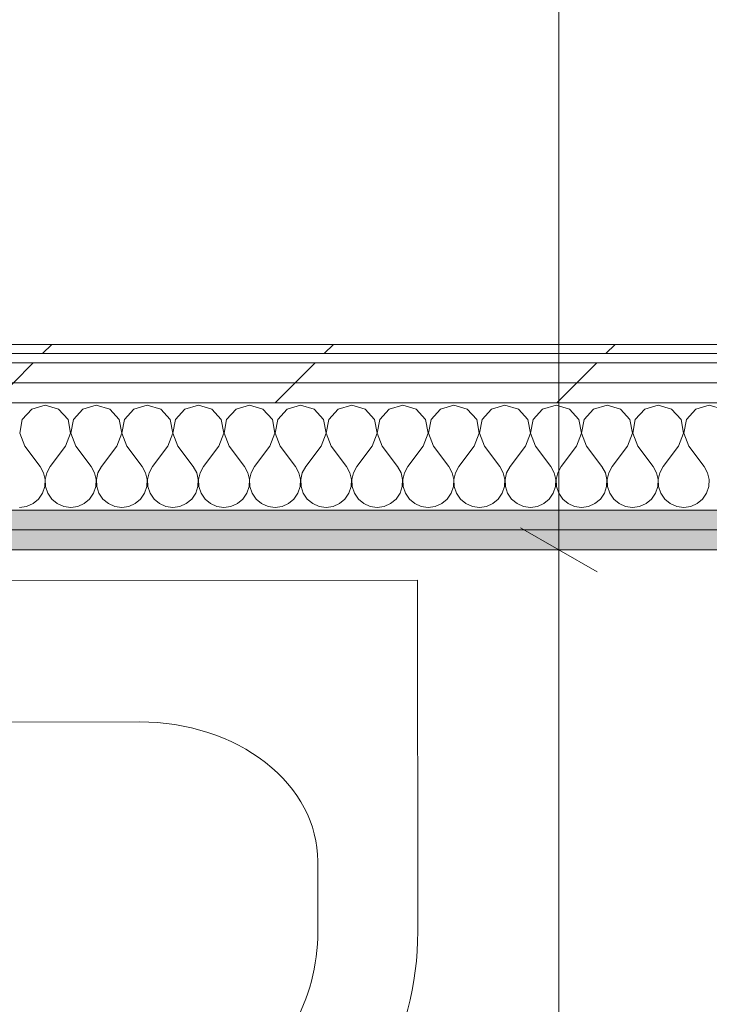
# Model space of a CAD drawing. Header units: millimetres. Extents: x -30280 to 19093, y -17460 to 4378.
# Tile 181 of 188: x -3400 to -2950, y -14105 to -13463. Entities that reach past the tile are written whole.
import ezdxf

# ---------------------------------------------------------------- set-up
doc = ezdxf.new("R2010")
doc.units = ezdxf.units.MM
doc.header["$MEASUREMENT"] = 0
doc.linetypes.add('Wipeout_Contour', pattern=[1000, 0, -1000])
for name, color, linetype in [('Nuevo_01 Sanitaris', 7, 'Continuous'), ('Nuevo_06_COT_Generals', 7, 'Continuous'), ('Nuevo_08_E_Envans secs', 7, 'Continuous')]:
    doc.layers.add(name, color=color, linetype=linetype)
for name, color, linetype, lineweight in [('Nuevo_01 Sanitaris_Pluma_Nº__75', 7, 'Continuous', 5), ('Nuevo_06_COT_Generals_Pluma_Nº__1', 7, 'Continuous', 5), ('Nuevo_08_E_Envans secs_Pluma_Nº__1', 7, 'Continuous', 5)]:
    doc.layers.add(name, color=color, linetype=linetype, lineweight=lineweight)
for name, color, linetype, lineweight, true_color in [('Nuevo_08_E_Envans secs_Pluma_Nº__102', 7, 'Continuous', 5, 0xcccccc), ('Nuevo_08_E_Envans secs_Pluma_Nº__171', 171, 'Continuous', 13, 0xaaaaff), ('Nuevo_08_E_Envans secs_Pluma_Nº__177', 7, 'Continuous', 15, 0xf7e046), ('Nuevo_08_E_Envans secs_Pluma_Nº__79', 7, 'Continuous', 5, 0xaaffd5)]:
    doc.layers.add(name, color=color, linetype=linetype, lineweight=lineweight, true_color=true_color)
doc.styles.add('Estilo_Generado_1', font='txt')
doc.dimstyles.new('Estilo_Generado__1', dxfattribs={"dimtxt": 100, "dimasz": 38, "dimexe": 0.18, "dimexo": 300, "dimgap": 0, "dimtad": 1, "dimtih": 1, "dimtoh": 1, "dimlfac": 0.001, "dimzin": 0, "dimdsep": 46, "dimtxsty": 'Estilo_Generado_1', "dimblk": 'ARROWHEAD_2', "dimblk1": 'ARROWHEAD_2', "dimblk2": 'ARROWHEAD_2', "dimcen": 0.09, "dimclrd": 7, "dimclre": 7, "dimclrt": 7, "dimadec": 0, "dimazin": 0, "dimtfac": 1, "dimtdec": 4, "dimtmove": 0, "dimatfit": 3, "dimfxl": 0, "dimtolj": 1, "dimtzin": 0, "dimarcsym": 0})
doc.dimstyles.new('Estilo_Generado__2', dxfattribs={"dimtxt": 100, "dimasz": 38, "dimexe": 0.18, "dimexo": 300, "dimgap": 0, "dimtad": 1, "dimlfac": 0.001, "dimzin": 0, "dimdsep": 46, "dimtxsty": 'Estilo_Generado_1', "dimblk": 'ARROWHEAD_2', "dimblk1": 'ARROWHEAD_2', "dimblk2": 'ARROWHEAD_2', "dimcen": 0.09, "dimclrd": 7, "dimclre": 7, "dimclrt": 7, "dimadec": 0, "dimazin": 0, "dimtfac": 1, "dimtdec": 4, "dimtmove": 0, "dimatfit": 3, "dimfxl": 0, "dimtolj": 1, "dimtzin": 0, "dimarcsym": 0})
pattern_1 = [(45, (0, 0), (-183.8478, 183.8478), [195, -65]), (45, (7e-14, 183.85), (-183.8478, 183.8478), [195, -65])]

# ---------------------------------------------------------------- blocks, each defined once
blk = doc.blocks.new('*X215')
at = {"layer": 'Nuevo_08_E_Envans secs_Pluma_Nº__102', "color": 254, "linetype": 'Continuous', "lineweight": 5, "true_color": 0xcccccc}
for p, q in [((-3383.33, -13714.23), (-3392.1, -13716.72)), ((-3374.57, -13716.72), (-3383.33, -13714.23)), ((-3350, -13714.23), (-3358.76, -13716.72)), ((-3341.24, -13716.72), (-3350, -13714.23)), ((-3316.67, -13714.23), (-3325.43, -13716.72)), ((-3307.9, -13716.72), (-3316.67, -13714.23)), ((-3283.33, -13714.23), (-3292.1, -13716.72)), ((-3274.57, -13716.72), (-3283.33, -13714.23)), ((-3250, -13714.23), (-3258.76, -13716.72)), ((-3241.24, -13716.72), (-3250, -13714.23)), ((-3216.67, -13714.23), (-3225.43, -13716.72)), ((-3207.9, -13716.72), (-3216.67, -13714.23)), ((-3183.33, -13714.23), (-3192.1, -13716.72)), ((-3174.57, -13716.72), (-3183.33, -13714.23)), ((-3150, -13714.23), (-3158.76, -13716.72)), ((-3141.24, -13716.72), (-3150, -13714.23)), ((-3116.67, -13714.23), (-3125.43, -13716.72)), ((-3107.9, -13716.72), (-3116.67, -13714.23)), ((-3083.33, -13714.23), (-3092.1, -13716.72)), ((-3074.57, -13716.72), (-3083.33, -13714.23)), ((-3050, -13714.23), (-3058.76, -13716.72)), ((-3041.24, -13716.72), (-3050, -13714.23)), ((-3016.67, -13714.23), (-3025.43, -13716.72)), ((-3007.9, -13716.72), (-3016.67, -13714.23)), ((-2983.33, -13714.23), (-2992.1, -13716.72)), ((-2974.57, -13716.72), (-2983.33, -13714.23)), ((-2950, -13714.23), (-2958.76, -13716.72)), ((-2941.24, -13716.72), (-2950, -13714.23)), ((-3392.1, -13716.72), (-3398.24, -13723.44)), ((-3368.43, -13723.44), (-3374.57, -13716.72)), ((-3358.76, -13716.72), (-3364.91, -13723.44)), ((-3335.09, -13723.44), (-3341.24, -13716.72)), ((-3325.43, -13716.72), (-3331.57, -13723.44)), ((-3301.76, -13723.44), (-3307.9, -13716.72)), ((-3292.1, -13716.72), (-3298.24, -13723.44)), ((-3268.43, -13723.44), (-3274.57, -13716.72)), ((-3258.76, -13716.72), (-3264.91, -13723.44)), ((-3235.09, -13723.44), (-3241.24, -13716.72)), ((-3225.43, -13716.72), (-3231.57, -13723.44)), ((-3201.76, -13723.44), (-3207.9, -13716.72)), ((-3192.1, -13716.72), (-3198.24, -13723.44)), ((-3168.43, -13723.44), (-3174.57, -13716.72)), ((-3158.76, -13716.72), (-3164.91, -13723.44)), ((-3135.09, -13723.44), (-3141.24, -13716.72)), ((-3125.43, -13716.72), (-3131.57, -13723.44)), ((-3101.76, -13723.44), (-3107.9, -13716.72)), ((-3092.1, -13716.72), (-3098.24, -13723.44)), ((-3068.43, -13723.44), (-3074.57, -13716.72)), ((-3058.76, -13716.72), (-3064.91, -13723.44)), ((-3035.09, -13723.44), (-3041.24, -13716.72)), ((-3025.43, -13716.72), (-3031.57, -13723.44)), ((-3001.76, -13723.44), (-3007.9, -13716.72)), ((-2992.1, -13716.72), (-2998.24, -13723.44)), ((-2968.43, -13723.44), (-2974.57, -13716.72)), ((-2958.76, -13716.72), (-2964.91, -13723.44)), ((-3398.24, -13723.44), (-3399.93, -13732.39)), ((-3366.73, -13732.39), (-3368.43, -13723.44)), ((-3364.91, -13723.44), (-3366.6, -13732.39)), ((-3333.4, -13732.39), (-3335.09, -13723.44)), ((-3331.57, -13723.44), (-3333.27, -13732.39)), ((-3300.07, -13732.39), (-3301.76, -13723.44)), ((-3298.24, -13723.44), (-3299.93, -13732.39)), ((-3266.73, -13732.39), (-3268.43, -13723.44)), ((-3264.91, -13723.44), (-3266.6, -13732.39)), ((-3233.4, -13732.39), (-3235.09, -13723.44)), ((-3231.57, -13723.44), (-3233.27, -13732.39)), ((-3200.07, -13732.39), (-3201.76, -13723.44)), ((-3198.24, -13723.44), (-3199.93, -13732.39)), ((-3166.73, -13732.39), (-3168.43, -13723.44)), ((-3164.91, -13723.44), (-3166.6, -13732.39)), ((-3133.4, -13732.39), (-3135.09, -13723.44)), ((-3131.57, -13723.44), (-3133.27, -13732.39)), ((-3100.07, -13732.39), (-3101.76, -13723.44)), ((-3098.24, -13723.44), (-3099.93, -13732.39)), ((-3066.73, -13732.39), (-3068.43, -13723.44)), ((-3064.91, -13723.44), (-3066.6, -13732.39)), ((-3033.4, -13732.39), (-3035.09, -13723.44)), ((-3031.57, -13723.44), (-3033.27, -13732.39)), ((-3000.07, -13732.39), (-3001.76, -13723.44)), ((-2998.24, -13723.44), (-2999.93, -13732.39)), ((-2966.73, -13732.39), (-2968.43, -13723.44)), ((-2964.91, -13723.44), (-2966.6, -13732.39)), ((-3399.93, -13732.39), (-3396.67, -13740.89)), ((-3370, -13740.89), (-3366.73, -13732.39)), ((-3366.6, -13732.39), (-3363.33, -13740.89)), ((-3336.67, -13740.89), (-3333.4, -13732.39)), ((-3333.27, -13732.39), (-3330, -13740.89)), ((-3303.33, -13740.89), (-3300.07, -13732.39)), ((-3299.93, -13732.39), (-3296.67, -13740.89)), ((-3270, -13740.89), (-3266.73, -13732.39)), ((-3266.6, -13732.39), (-3263.33, -13740.89)), ((-3236.67, -13740.89), (-3233.4, -13732.39)), ((-3233.27, -13732.39), (-3230, -13740.89)), ((-3203.33, -13740.89), (-3200.07, -13732.39)), ((-3199.93, -13732.39), (-3196.67, -13740.89)), ((-3170, -13740.89), (-3166.73, -13732.39)), ((-3166.6, -13732.39), (-3163.33, -13740.89)), ((-3136.67, -13740.89), (-3133.4, -13732.39)), ((-3133.27, -13732.39), (-3130, -13740.89)), ((-3103.33, -13740.89), (-3100.07, -13732.39)), ((-3099.93, -13732.39), (-3096.67, -13740.89)), ((-3070, -13740.89), (-3066.73, -13732.39)), ((-3066.6, -13732.39), (-3063.33, -13740.89)), ((-3036.67, -13740.89), (-3033.4, -13732.39)), ((-3033.27, -13732.39), (-3030, -13740.89)), ((-3003.33, -13740.89), (-3000.07, -13732.39)), ((-2999.93, -13732.39), (-2996.67, -13740.89)), ((-2970, -13740.89), (-2966.73, -13732.39)), ((-2966.6, -13732.39), (-2963.33, -13740.89)), ((-3396.67, -13740.89), (-3386.67, -13754.23)), ((-3370, -13740.89), (-3380, -13754.23)), ((-3363.33, -13740.89), (-3353.33, -13754.23)), ((-3336.67, -13740.89), (-3346.67, -13754.23)), ((-3330, -13740.89), (-3320, -13754.23)), ((-3303.33, -13740.89), (-3313.33, -13754.23)), ((-3296.67, -13740.89), (-3286.67, -13754.23)), ((-3270, -13740.89), (-3280, -13754.23)), ((-3263.33, -13740.89), (-3253.33, -13754.23)), ((-3236.67, -13740.89), (-3246.67, -13754.23)), ((-3230, -13740.89), (-3220, -13754.23)), ((-3203.33, -13740.89), (-3213.33, -13754.23)), ((-3196.67, -13740.89), (-3186.67, -13754.23)), ((-3170, -13740.89), (-3180, -13754.23)), ((-3163.33, -13740.89), (-3153.33, -13754.23)), ((-3136.67, -13740.89), (-3146.67, -13754.23)), ((-3130, -13740.89), (-3120, -13754.23)), ((-3103.33, -13740.89), (-3113.33, -13754.23)), ((-3096.67, -13740.89), (-3086.67, -13754.23)), ((-3070, -13740.89), (-3080, -13754.23)), ((-3063.33, -13740.89), (-3053.33, -13754.23)), ((-3036.67, -13740.89), (-3046.67, -13754.23)), ((-3030, -13740.89), (-3020, -13754.23)), ((-3003.33, -13740.89), (-3013.33, -13754.23)), ((-2996.67, -13740.89), (-2986.67, -13754.23)), ((-2970, -13740.89), (-2980, -13754.23)), ((-2963.33, -13740.89), (-2953.33, -13754.23)), ((-3384.44, -13758.25), (-3386.67, -13754.23)), ((-3380, -13754.23), (-3382.23, -13758.25)), ((-3351.11, -13758.25), (-3353.33, -13754.23)), ((-3346.67, -13754.23), (-3348.89, -13758.25)), ((-3317.77, -13758.25), (-3320, -13754.23)), ((-3313.33, -13754.23), (-3315.56, -13758.25)), ((-3284.44, -13758.25), (-3286.67, -13754.23)), ((-3280, -13754.23), (-3282.23, -13758.25)), ((-3251.11, -13758.25), (-3253.33, -13754.23)), ((-3246.67, -13754.23), (-3248.89, -13758.25)), ((-3217.77, -13758.25), (-3220, -13754.23)), ((-3213.33, -13754.23), (-3215.56, -13758.25)), ((-3184.44, -13758.25), (-3186.67, -13754.23)), ((-3180, -13754.23), (-3182.23, -13758.25)), ((-3151.11, -13758.25), (-3153.33, -13754.23)), ((-3146.67, -13754.23), (-3148.89, -13758.25)), ((-3117.77, -13758.25), (-3120, -13754.23)), ((-3113.33, -13754.23), (-3115.56, -13758.25)), ((-3084.44, -13758.25), (-3086.67, -13754.23)), ((-3080, -13754.23), (-3082.23, -13758.25)), ((-3051.11, -13758.25), (-3053.33, -13754.23)), ((-3046.67, -13754.23), (-3048.89, -13758.25)), ((-3017.77, -13758.25), (-3020, -13754.23)), ((-3013.33, -13754.23), (-3015.56, -13758.25)), ((-2984.44, -13758.25), (-2986.67, -13754.23)), ((-2980, -13754.23), (-2982.23, -13758.25)), ((-2951.11, -13758.25), (-2953.33, -13754.23)), ((-3383.4, -13762.73), (-3384.44, -13758.25)), ((-3382.23, -13758.25), (-3383.27, -13762.73)), ((-3350.07, -13762.73), (-3351.11, -13758.25)), ((-3348.89, -13758.25), (-3349.93, -13762.73)), ((-3316.73, -13762.73), (-3317.77, -13758.25)), ((-3315.56, -13758.25), (-3316.6, -13762.73)), ((-3283.4, -13762.73), (-3284.44, -13758.25)), ((-3282.23, -13758.25), (-3283.27, -13762.73)), ((-3250.07, -13762.73), (-3251.11, -13758.25)), ((-3248.89, -13758.25), (-3249.93, -13762.73)), ((-3216.73, -13762.73), (-3217.77, -13758.25)), ((-3215.56, -13758.25), (-3216.6, -13762.73)), ((-3183.4, -13762.73), (-3184.44, -13758.25)), ((-3182.23, -13758.25), (-3183.27, -13762.73)), ((-3150.07, -13762.73), (-3151.11, -13758.25)), ((-3148.89, -13758.25), (-3149.93, -13762.73)), ((-3116.73, -13762.73), (-3117.77, -13758.25)), ((-3115.56, -13758.25), (-3116.6, -13762.73)), ((-3083.4, -13762.73), (-3084.44, -13758.25)), ((-3082.23, -13758.25), (-3083.27, -13762.73)), ((-3050.07, -13762.73), (-3051.11, -13758.25)), ((-3048.89, -13758.25), (-3049.93, -13762.73)), ((-3016.73, -13762.73), (-3017.77, -13758.25)), ((-3015.56, -13758.25), (-3016.6, -13762.73)), ((-2983.4, -13762.73), (-2984.44, -13758.25)), ((-2982.23, -13758.25), (-2983.27, -13762.73)), ((-2950.07, -13762.73), (-2951.11, -13758.25)), ((-3385.09, -13771.68), (-3383.62, -13767.32)), ((-3383.62, -13767.32), (-3383.4, -13762.73)), ((-3383.27, -13762.73), (-3383.04, -13767.32)), ((-3383.04, -13767.32), (-3381.57, -13771.68)), ((-3351.76, -13771.68), (-3350.29, -13767.32)), ((-3350.29, -13767.32), (-3350.07, -13762.73)), ((-3349.93, -13762.73), (-3349.71, -13767.32)), ((-3349.71, -13767.32), (-3348.24, -13771.68)), ((-3318.43, -13771.68), (-3316.96, -13767.32)), ((-3316.96, -13767.32), (-3316.73, -13762.73)), ((-3316.6, -13762.73), (-3316.38, -13767.32)), ((-3316.38, -13767.32), (-3314.91, -13771.68)), ((-3285.09, -13771.68), (-3283.62, -13767.32)), ((-3283.62, -13767.32), (-3283.4, -13762.73)), ((-3283.27, -13762.73), (-3283.04, -13767.32)), ((-3283.04, -13767.32), (-3281.57, -13771.68)), ((-3251.76, -13771.68), (-3250.29, -13767.32)), ((-3250.29, -13767.32), (-3250.07, -13762.73)), ((-3249.93, -13762.73), (-3249.71, -13767.32)), ((-3249.71, -13767.32), (-3248.24, -13771.68)), ((-3218.43, -13771.68), (-3216.96, -13767.32)), ((-3216.96, -13767.32), (-3216.73, -13762.73)), ((-3216.6, -13762.73), (-3216.38, -13767.32)), ((-3216.38, -13767.32), (-3214.91, -13771.68)), ((-3185.09, -13771.68), (-3183.62, -13767.32)), ((-3183.62, -13767.32), (-3183.4, -13762.73)), ((-3183.27, -13762.73), (-3183.04, -13767.32)), ((-3183.04, -13767.32), (-3181.57, -13771.68)), ((-3151.76, -13771.68), (-3150.29, -13767.32)), ((-3150.29, -13767.32), (-3150.07, -13762.73)), ((-3149.93, -13762.73), (-3149.71, -13767.32)), ((-3149.71, -13767.32), (-3148.24, -13771.68)), ((-3118.43, -13771.68), (-3116.96, -13767.32)), ((-3116.96, -13767.32), (-3116.73, -13762.73)), ((-3116.6, -13762.73), (-3116.38, -13767.32)), ((-3116.38, -13767.32), (-3114.91, -13771.68)), ((-3085.09, -13771.68), (-3083.62, -13767.32)), ((-3083.62, -13767.32), (-3083.4, -13762.73)), ((-3083.27, -13762.73), (-3083.04, -13767.32)), ((-3083.04, -13767.32), (-3081.57, -13771.68)), ((-3051.76, -13771.68), (-3050.29, -13767.32)), ((-3050.29, -13767.32), (-3050.07, -13762.73)), ((-3049.93, -13762.73), (-3049.71, -13767.32)), ((-3049.71, -13767.32), (-3048.24, -13771.68)), ((-3018.43, -13771.68), (-3016.96, -13767.32)), ((-3016.96, -13767.32), (-3016.73, -13762.73)), ((-3016.6, -13762.73), (-3016.38, -13767.32)), ((-3016.38, -13767.32), (-3014.91, -13771.68)), ((-2985.09, -13771.68), (-2983.62, -13767.32)), ((-2983.62, -13767.32), (-2983.4, -13762.73)), ((-2983.27, -13762.73), (-2983.04, -13767.32)), ((-2983.04, -13767.32), (-2981.57, -13771.68)), ((-2951.76, -13771.68), (-2950.29, -13767.32)), ((-2950.29, -13767.32), (-2950.07, -13762.73)), ((-3387.7, -13775.47), (-3385.09, -13771.68)), ((-3381.57, -13771.68), (-3378.97, -13775.47)), ((-3354.36, -13775.47), (-3351.76, -13771.68)), ((-3348.24, -13771.68), (-3345.64, -13775.47)), ((-3321.03, -13775.47), (-3318.43, -13771.68)), ((-3314.91, -13771.68), (-3312.3, -13775.47)), ((-3287.7, -13775.47), (-3285.09, -13771.68)), ((-3281.57, -13771.68), (-3278.97, -13775.47)), ((-3254.36, -13775.47), (-3251.76, -13771.68)), ((-3248.24, -13771.68), (-3245.64, -13775.47)), ((-3221.03, -13775.47), (-3218.43, -13771.68)), ((-3214.91, -13771.68), (-3212.3, -13775.47)), ((-3187.7, -13775.47), (-3185.09, -13771.68)), ((-3181.57, -13771.68), (-3178.97, -13775.47)), ((-3154.36, -13775.47), (-3151.76, -13771.68)), ((-3148.24, -13771.68), (-3145.64, -13775.47)), ((-3121.03, -13775.47), (-3118.43, -13771.68)), ((-3114.91, -13771.68), (-3112.3, -13775.47)), ((-3087.7, -13775.47), (-3085.09, -13771.68)), ((-3081.57, -13771.68), (-3078.97, -13775.47)), ((-3054.36, -13775.47), (-3051.76, -13771.68)), ((-3048.24, -13771.68), (-3045.64, -13775.47)), ((-3021.03, -13775.47), (-3018.43, -13771.68)), ((-3014.91, -13771.68), (-3012.3, -13775.47)), ((-2987.7, -13775.47), (-2985.09, -13771.68)), ((-2981.57, -13771.68), (-2978.97, -13775.47)), ((-2954.36, -13775.47), (-2951.76, -13771.68)), ((-3400, -13780.89), (-3395.45, -13780.26)), ((-3395.45, -13780.26), (-3391.24, -13778.4)), ((-3391.24, -13778.4), (-3387.7, -13775.47)), ((-3378.97, -13775.47), (-3375.43, -13778.4)), ((-3375.43, -13778.4), (-3371.22, -13780.26)), ((-3371.22, -13780.26), (-3366.67, -13780.89)), ((-3366.67, -13780.89), (-3362.11, -13780.26)), ((-3362.11, -13780.26), (-3357.9, -13778.4)), ((-3357.9, -13778.4), (-3354.36, -13775.47)), ((-3345.64, -13775.47), (-3342.1, -13778.4)), ((-3342.1, -13778.4), (-3337.89, -13780.26)), ((-3337.89, -13780.26), (-3333.33, -13780.89)), ((-3333.33, -13780.89), (-3328.78, -13780.26)), ((-3328.78, -13780.26), (-3324.57, -13778.4)), ((-3324.57, -13778.4), (-3321.03, -13775.47)), ((-3312.3, -13775.47), (-3308.76, -13778.4)), ((-3308.76, -13778.4), (-3304.55, -13780.26)), ((-3304.55, -13780.26), (-3300, -13780.89)), ((-3300, -13780.89), (-3295.45, -13780.26)), ((-3295.45, -13780.26), (-3291.24, -13778.4)), ((-3291.24, -13778.4), (-3287.7, -13775.47)), ((-3278.97, -13775.47), (-3275.43, -13778.4)), ((-3275.43, -13778.4), (-3271.22, -13780.26)), ((-3271.22, -13780.26), (-3266.67, -13780.89)), ((-3266.67, -13780.89), (-3262.11, -13780.26)), ((-3262.11, -13780.26), (-3257.9, -13778.4)), ((-3257.9, -13778.4), (-3254.36, -13775.47)), ((-3245.64, -13775.47), (-3242.1, -13778.4)), ((-3242.1, -13778.4), (-3237.89, -13780.26)), ((-3237.89, -13780.26), (-3233.33, -13780.89)), ((-3233.33, -13780.89), (-3228.78, -13780.26)), ((-3228.78, -13780.26), (-3224.57, -13778.4)), ((-3224.57, -13778.4), (-3221.03, -13775.47)), ((-3212.3, -13775.47), (-3208.76, -13778.4)), ((-3208.76, -13778.4), (-3204.55, -13780.26)), ((-3204.55, -13780.26), (-3200, -13780.89)), ((-3200, -13780.89), (-3195.45, -13780.26)), ((-3195.45, -13780.26), (-3191.24, -13778.4)), ((-3191.24, -13778.4), (-3187.7, -13775.47)), ((-3178.97, -13775.47), (-3175.43, -13778.4)), ((-3175.43, -13778.4), (-3171.22, -13780.26)), ((-3171.22, -13780.26), (-3166.67, -13780.89)), ((-3166.67, -13780.89), (-3162.11, -13780.26)), ((-3162.11, -13780.26), (-3157.9, -13778.4)), ((-3157.9, -13778.4), (-3154.36, -13775.47)), ((-3145.64, -13775.47), (-3142.1, -13778.4)), ((-3142.1, -13778.4), (-3137.89, -13780.26)), ((-3137.89, -13780.26), (-3133.33, -13780.89)), ((-3133.33, -13780.89), (-3128.78, -13780.26)), ((-3128.78, -13780.26), (-3124.57, -13778.4)), ((-3124.57, -13778.4), (-3121.03, -13775.47)), ((-3112.3, -13775.47), (-3108.76, -13778.4)), ((-3108.76, -13778.4), (-3104.55, -13780.26)), ((-3104.55, -13780.26), (-3100, -13780.89)), ((-3100, -13780.89), (-3095.45, -13780.26)), ((-3095.45, -13780.26), (-3091.24, -13778.4)), ((-3091.24, -13778.4), (-3087.7, -13775.47)), ((-3078.97, -13775.47), (-3075.43, -13778.4)), ((-3075.43, -13778.4), (-3071.22, -13780.26)), ((-3071.22, -13780.26), (-3066.67, -13780.89)), ((-3066.67, -13780.89), (-3062.11, -13780.26)), ((-3062.11, -13780.26), (-3057.9, -13778.4)), ((-3057.9, -13778.4), (-3054.36, -13775.47)), ((-3045.64, -13775.47), (-3042.1, -13778.4)), ((-3042.1, -13778.4), (-3037.89, -13780.26)), ((-3037.89, -13780.26), (-3033.33, -13780.89)), ((-3033.33, -13780.89), (-3028.78, -13780.26)), ((-3028.78, -13780.26), (-3024.57, -13778.4)), ((-3024.57, -13778.4), (-3021.03, -13775.47)), ((-3012.3, -13775.47), (-3008.76, -13778.4)), ((-3008.76, -13778.4), (-3004.55, -13780.26)), ((-3004.55, -13780.26), (-3000, -13780.89)), ((-3000, -13780.89), (-2995.45, -13780.26)), ((-2995.45, -13780.26), (-2991.24, -13778.4)), ((-2991.24, -13778.4), (-2987.7, -13775.47)), ((-2978.97, -13775.47), (-2975.43, -13778.4)), ((-2975.43, -13778.4), (-2971.22, -13780.26)), ((-2971.22, -13780.26), (-2966.67, -13780.89)), ((-2966.67, -13780.89), (-2962.11, -13780.26)), ((-2962.11, -13780.26), (-2957.9, -13778.4)), ((-2957.9, -13778.4), (-2954.36, -13775.47))]:
    blk.add_line(p, q, dxfattribs=at)
blk = doc.blocks.new('Muro_76_1', base_point=(-1686.99, -13808.56))
at = {"layer": 'Nuevo_08_E_Envans secs_Pluma_Nº__79', "linetype": 'Continuous', "lineweight": 5, "true_color": 0xaaffd5}
for points in [[(-3827.08, -13795.56), (-1673.98, -13795.56), (-1673.97, -13782.56), (-3827.07, -13782.56)], [(-3814.09, -13808.56), (-1686.99, -13808.56), (-1686.98, -13795.56), (-3814.08, -13795.56)]]:
    blk.add_hatch(color=121, dxfattribs=at).paths.add_polyline_path(points)
at = {"layer": 'Nuevo_08_E_Envans secs_Pluma_Nº__1', "color": 7, "linetype": 'Continuous', "lineweight": 5}
for p, q in [((-1673.97, -13782.56), (-3827.07, -13782.56)), ((-1686.98, -13795.56), (-3814.08, -13795.56))]:
    blk.add_line(p, q, dxfattribs=at)
at = {"layer": 'Nuevo_08_E_Envans secs_Pluma_Nº__1', "color": 7, "linetype": 'Continuous', "lineweight": 5, "flags": 128}
blk.add_lwpolyline([(-3814.09, -13808.56), (-1686.99, -13808.56)], dxfattribs=at)
at = {"color": 254, "linetype": 'Wipeout_Contour', "lineweight": 0, "ltscale": 56046.815593}
blk.add_wipeout([(-4024.34, -13680.56), (-1558.9, -13680.56), (-1558.89, -13674.56), (-4024.34, -13674.56)], dxfattribs=at).dxf.layer = 'Nuevo_08_E_Envans secs'
at = {"color": 254, "linetype": 'Wipeout_Contour', "lineweight": 0, "ltscale": 56111.684151}
blk.add_wipeout([(-4024.34, -13699.56), (-1577.91, -13699.56), (-1577.9, -13686.56), (-4024.34, -13686.56)], dxfattribs=at).dxf.layer = 'Nuevo_08_E_Envans secs'
at = {"layer": 'Nuevo_08_E_Envans secs_Pluma_Nº__171', "linetype": 'Continuous', "lineweight": 13, "true_color": 0xaaaaff}
h = blk.add_hatch(dxfattribs=at)
h.set_pattern_fill('Panellat_HPL_0001', color=161, style=0, pattern_type=2)
h.set_pattern_definition(pattern_1)
h.paths.add_polyline_path([(-4024.34, -13680.56), (-1558.9, -13680.56), (-1558.89, -13674.56), (-4024.34, -13674.56)])
at = {"layer": 'Nuevo_08_E_Envans secs_Pluma_Nº__177', "linetype": 'Continuous', "lineweight": 15, "true_color": 0xf7e046}
h = blk.add_hatch(dxfattribs=at)
h.set_pattern_fill('Panellat_HPL_0001', color=53, style=0, pattern_type=2)
h.set_pattern_definition(pattern_1)
h.paths.add_polyline_path([(-4024.34, -13699.56), (-1577.91, -13699.56), (-1577.9, -13686.56), (-4024.34, -13686.56)])
at = {"layer": 'Nuevo_08_E_Envans secs_Pluma_Nº__1', "color": 7, "linetype": 'Continuous', "lineweight": 5}
for p, q in [((-1564.9, -13680.56), (-4024.34, -13680.56)), ((-1577.9, -13686.56), (-4024.34, -13686.56))]:
    blk.add_line(p, q, dxfattribs=at)
at = {"layer": 'Nuevo_08_E_Envans secs_Pluma_Nº__1', "color": 7, "linetype": 'Continuous', "lineweight": 5, "flags": 128}
blk.add_lwpolyline([(-1558.89, -13674.56), (-4024.34, -13674.56)], dxfattribs=at)
at = {"color": 254, "linetype": 'Wipeout_Contour', "lineweight": 0, "ltscale": 56165.447628}
blk.add_wipeout([(-4024.34, -13712.56), (-1590.92, -13712.56), (-1590.91, -13699.56), (-4024.34, -13699.56)], dxfattribs=at).dxf.layer = 'Nuevo_08_E_Envans secs'
at = {"layer": 'Nuevo_08_E_Envans secs_Pluma_Nº__177', "linetype": 'Continuous', "lineweight": 15, "true_color": 0xf7e046}
h = blk.add_hatch(dxfattribs=at)
h.set_pattern_fill('Panellat_HPL_0001', color=53, style=0, pattern_type=2)
h.set_pattern_definition(pattern_1)
h.paths.add_polyline_path([(-4024.34, -13712.56), (-1590.92, -13712.56), (-1590.91, -13699.56), (-4024.34, -13699.56)])
at = {"layer": 'Nuevo_08_E_Envans secs_Pluma_Nº__1', "color": 7, "linetype": 'Continuous', "lineweight": 5}
for p, q in [((-1590.91, -13699.56), (-4024.34, -13699.56)), ((-1660.92, -13712.56), (-3840.02, -13712.56))]:
    blk.add_line(p, q, dxfattribs=at)
at = {"layer": 'Nuevo_08_E_Envans secs', "color": 7, "lineweight": 20}
blk.add_blockref('*X215', (0, 0), dxfattribs=at)
blk = doc.blocks.new('Lavabo 02 10')
at = {"layer": 'Nuevo_01 Sanitaris_Pluma_Nº__75', "color": 7, "linetype": 'Continuous', "lineweight": 5}
for p, q in [((-299.99, 0), (-299.99, -229.09)), ((299.99, 0), (-299.99, 0)), ((299.99, 0), (299.99, -229.09)), ((-118.83, -92.28), (-118.83, -92.32)), ((118.83, -92.32), (-118.83, -92.32)), ((-234.78, -183.27), (-234.78, -229.09)), ((234.78, -183.27), (234.78, -229.09))]:
    blk.add_line(p, q, dxfattribs=at)
blk.add_circle((0, -207.14), 17.5, dxfattribs=at)
for centre, major_axis, ratio, start_param, end_param in [((-118.83, -183.27), (115.96, 0), 0.784675, 1.570796, 3.141593), ((118.83, -183.27), (115.96, 0), 0.784675, 0, 1.570796), ((-118.85, -229.09), (0, 189.38), 0.956522, 1.570796, 2.644618), ((-118.85, -229.09), (0, 121.2), 0.956522, 1.570796, 2.644618), ((118.85, -229.09), (0, 121.2), 0.956522, 3.638567, 4.712389), ((118.85, -229.09), (0, 189.38), 0.956522, 3.638567, 4.712389), ((0, 0), (0, 381.82), 0.956522, 2.644618, 3.638567), ((0, 0), (0, 450), 0.956522, 2.644618, 3.638567)]:
    blk.add_ellipse(centre, major_axis=major_axis, ratio=ratio, start_param=start_param, end_param=end_param, dxfattribs=at)
blk = doc.blocks.new('*D663')
at = {"layer": 'Nuevo_06_COT_Generals_Pluma_Nº__1', "color": 7, "linetype": 'Continuous', "lineweight": 5}
for p, q in [((-3073.12, -13794.13), (-3023.12, -13822.99)), ((-3010.62, -13808.56), (-3514.09, -13808.56)), ((-3048.12, -16937.98), (-3048.12, -13808.56)), ((-3073.12, -16923.54), (-3023.12, -16952.41)), ((-3010.62, -16937.98), (-3542.41, -16937.98))]:
    blk.add_line(p, q, dxfattribs=at)
at = {"layer": 'Nuevo_06_COT_Generals_Pluma_Nº__1', "color": 7, "lineweight": 5, "insert": (-3068.12, -15510.65), "char_height": 100, "attachment_point": 7, "rotation": 90, "style": 'Estilo_Generado_1'}
blk.add_mtext('\\A1;{\\pql;\\fGotham Book|b0|i0|c0|p0;\\W1.000000;3,13}', dxfattribs=at)
blk = doc.blocks.new('ARROWHEAD_2')
at = {"color": 0, "linetype": 'Continuous', "lineweight": 0}
for p, q in [((-0.378, -0.655), (0.378, 0.655)), ((0, 0), (-1, 0))]:
    blk.add_line(p, q, dxfattribs=at)
blk = doc.blocks.new('*D664')
at = {"layer": 'Nuevo_06_COT_Generals_Pluma_Nº__1', "color": 7, "linetype": 'Continuous', "lineweight": 5}
for p, q in [((-3073.12, -13794.13), (-3023.12, -13822.99)), ((-3010.62, -13808.56), (-3514.09, -13808.56))]:
    blk.add_line(p, q, dxfattribs=at)
blk = doc.blocks.new('*D665')
at = {"layer": 'Nuevo_06_COT_Generals_Pluma_Nº__1', "color": 7, "linetype": 'Continuous', "lineweight": 5}
for p, q in [((-3048.12, -12338.98), (-3048.12, -12314.53)), ((-3023.12, -12353.41), (-3073.12, -12324.54)), ((-3010.62, -12338.98), (-3085.62, -12338.98)), ((-3048.12, -13808.56), (-3048.12, -12338.98)), ((-3073.12, -13794.13), (-3023.12, -13822.99)), ((-3010.62, -13808.56), (-3514.09, -13808.56))]:
    blk.add_line(p, q, dxfattribs=at)
at = {"layer": 'Nuevo_06_COT_Generals_Pluma_Nº__1', "color": 7, "lineweight": 5, "insert": (-3068.12, -13211.15), "char_height": 100, "attachment_point": 7, "rotation": 90, "style": 'Estilo_Generado_1'}
blk.add_mtext('\\A1;{\\pql;\\fGotham Book|b0|i0|c0|p0;\\W1.000000;1,47}', dxfattribs=at)
blk = doc.blocks.new('*D672')
at = {"layer": 'Nuevo_06_COT_Generals_Pluma_Nº__1', "color": 7, "linetype": 'Continuous', "lineweight": 5}
for p, q in [((-1552.89, -12989), (-1552.89, -12803.98)), ((-10639.87, -13374.56), (-10639.87, -12914)), ((-10625.44, -12926.5), (-10654.31, -12976.5)), ((-1567.33, -12976.5), (-1538.46, -12926.5)), ((-10664.32, -12951.5), (-10639.87, -12951.5)), ((-10639.87, -12951.5), (-1552.89, -12951.5)), ((-1552.89, -12951.5), (-1528.44, -12951.5))]:
    blk.add_line(p, q, dxfattribs=at)
at = {"layer": 'Nuevo_06_COT_Generals_Pluma_Nº__1', "color": 7, "lineweight": 5, "insert": (-6233.77, -12931.5), "char_height": 100, "attachment_point": 7, "style": 'Estilo_Generado_1'}
blk.add_mtext('\\A1;{\\pql;\\fGotham Book|b0|i0|c0|p0;\\W1.000000;9,09}', dxfattribs=at)

msp = doc.modelspace()

# ---------------------------------------------------------------- block references
at = {"layer": 'Nuevo_08_E_Envans secs', "color": 7, "lineweight": 20}
msp.add_blockref('Muro_76_1', (-1686.993, -13808.561), dxfattribs=at)

# ---------------------------------------------------------------- next in the draw order: block references
at = {"layer": 'Nuevo_01 Sanitaris', "color": 253, "linetype": 'Continuous', "lineweight": 5, "true_color": 0xa4a4a6, "xscale": -1, "zscale": 1000, "rotation": 0.04234428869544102}
msp.add_blockref('Lavabo 02 10', (-3440.376, -13828.561), dxfattribs=at)

# ---------------------------------------------------------------- next in the draw order: dimensions: what is measured, and where the dimension line sits
at = {"layer": 'Nuevo_06_COT_Generals', "color": 7, "linetype": 'Continuous', "lineweight": 5}
for base, p1, p2, picture, middle in [((-3048.117, -12338.976), (-3936.087, -13808.561), (-3301.109, -12338.976), '*D665', (-3118.117, -13081.696)), ((-3048.117, -13808.561), (-11408.508, -16937.976), (-3814.087, -13808.561), '*D663', (-3118.117, -15381.196)), ((-3048.11652931, -13808.560654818), (-3814.087041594, -13808.560654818), (-3936.087074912, -13808.560654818), '*D664', (-3118.116529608, -13809.767005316))]:
    dim = msp.add_linear_dim(base=base, p1=p1, p2=p2, angle=90, dimstyle='Estilo_Generado__2', dxfattribs=at)
    dim.commit()
    dim.dimension.update_dxf_attribs({"geometry": picture, "text_midpoint": middle, "dimtype": 160, "text_rotation": 90})
dim = msp.add_linear_dim(base=(-1552.894, -12951.503), p1=(-10639.873, -13674.561), p2=(-1552.894, -12503.976), dimstyle='Estilo_Generado__1', dxfattribs=at)
dim.commit()
dim.dimension.update_dxf_attribs({"geometry": '*D672', "text_midpoint": (-6104.311, -12881.503), "dimtype": 160})

doc.saveas('drawing.dxf')
